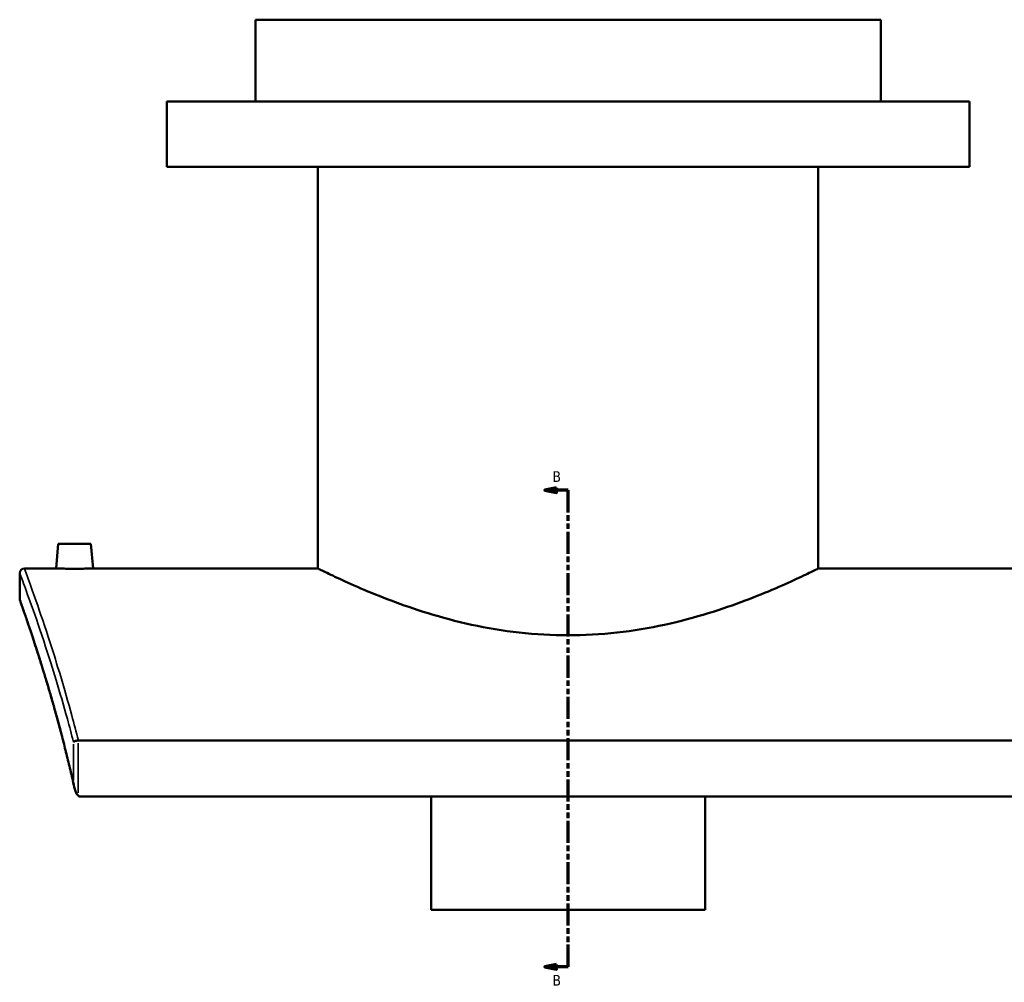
# Model space of a CAD drawing. Header units: millimetres. Extents: x -604 to 1138, y -275 to 909.
# Tile 1 of 10: x -604 to -182, y 69 to 481. Entities that reach past the tile are written whole.
import ezdxf

# ---------------------------------------------------------------- set-up
doc = ezdxf.new("R2010")
doc.units = ezdxf.units.MM
doc.linetypes.add('DOUBLE_DASH_CHAIN', pattern=[1.2403, 0.6614, -0.0827, 0.1654, -0.0827, 0.1654, -0.0827])
for name, color, linetype, lineweight in [('Section Line (ANSI)', 7, 'DOUBLE_DASH_CHAIN', 70), ('Visible (ANSI)', 7, 'Continuous', 50), ('Visible Narrow (ANSI)', 7, 'Continuous', 35)]:
    doc.layers.add(name, color=color, linetype=linetype, lineweight=lineweight)
doc.styles.add('Label Text (ANSI)', font='tahoma.ttf')

# ---------------------------------------------------------------- blocks, each defined once
blk = doc.blocks.new('2dTransSection0')
at = {"layer": 'Section Line (ANSI)', "linetype": 'Continuous'}
for p, q in [((-374.1, 280.44), (-379.1, 279.44)), ((-374.1, 279.44), (-379.1, 279.44)), ((-379.1, 279.44), (-374.1, 278.44)), ((-374.1, 278.44), (-374.1, 280.44)), ((-369.1, 279.44), (-374.1, 279.44)), ((-369.1, 269.86), (-369.1, 279.44)), ((-369.1, 75.28), (-369.1, 84.87)), ((-374.1, 76.28), (-379.1, 75.28)), ((-374.1, 74.28), (-374.1, 76.28)), ((-374.1, 75.28), (-379.1, 75.28)), ((-379.1, 75.28), (-374.1, 74.28)), ((-369.1, 75.28), (-374.1, 75.28))]:
    blk.add_line(p, q, dxfattribs=at)
at = {"layer": 'Section Line (ANSI)', "linetype": 'DOUBLE_DASH_CHAIN', "ltscale": 14.26161}
blk.add_line((-369.1, 75.28), (-369.1, 279.44), dxfattribs=at)
at = {"layer": 'Section Line (ANSI)', "linetype": 'Continuous', "flags": 128}
for points in [[(-374.1, 280.44), (-379.1, 279.44), (-374.1, 278.44), (-374.1, 280.44)], [(-374.1, 76.28), (-379.1, 75.28), (-374.1, 74.28), (-374.1, 76.28)]]:
    blk.add_lwpolyline(points, dxfattribs=at)
at = {"layer": 'Section Line (ANSI)'}
for points in [[(-374.1, 280.44), (-379.1, 279.44), (-374.1, 278.44), (-374.1, 280.44)], [(-374.1, 76.28), (-379.1, 75.28), (-374.1, 74.28), (-374.1, 76.28)]]:
    blk.add_solid(points, dxfattribs=at)
at = {"layer": 'Section Line (ANSI)', "char_height": 4.57, "attachment_point": 7, "style": 'Label Text (ANSI)'}
for insert in [(-375.85, 282.94), (-375.85, 67.21)]:
    blk.add_mtext('B', dxfattribs=dict(at, insert=insert))

msp = doc.modelspace()

# ---------------------------------------------------------------- linework, layer by layer
at = {"layer": 'Visible (ANSI)'}
for p, q in [((-235.1, 480.89), (-503.1, 480.89)), ((-503.1, 445.89), (-503.1, 480.89)), ((-235.1, 445.89), (-235.1, 480.89)), ((-197.1, 445.89), (-541.1, 445.89)), ((-541.1, 417.89), (-541.1, 445.89)), ((-197.1, 417.89), (-197.1, 445.89)), ((-197.1, 417.89), (-541.1, 417.89)), ((-476.3, 245.89), (-476.3, 417.89)), ((-261.9, 245.89), (-261.9, 417.89)), ((-587.6, 256.49), (-588.53, 245.89)), ((-573.6, 256.49), (-587.6, 256.49)), ((-573.6, 256.49), (-572.68, 245.89)), ((-602.1, 245.89), (-588.53, 245.89)), ((-572.68, 245.89), (-476.3, 245.89)), ((-261.9, 245.89), (-165.53, 245.89)), ((-604.1, 232.89), (-604.1, 243.89)), ((-159.24, 172.25), (-578.96, 172.25)), ((-578.03, 148.18), (-160.17, 148.18)), ((-427.85, 99.68), (-427.85, 148.18)), ((-310.35, 148.18), (-310.35, 99.68)), ((-427.85, 99.68), (-310.35, 99.68))]:
    msp.add_line(p, q, dxfattribs=at)
for centre, start, end in [((-602.1, 243.89), 90, 180), ((-602.1, 232.89), 180, 199.5729)]:
    msp.add_arc(centre, 2, start, end, dxfattribs=at)
for points, knots in [([(-572.68, 245.89), (-572.68, 245.89), (-572.88, 245.88), (-573.68, 245.86), (-574.29, 245.84), (-575.7, 245.8), (-576.59, 245.78), (-578.54, 245.75), (-579.61, 245.75), (-580.6, 245.75), (-581.6, 245.75), (-582.66, 245.75), (-584.62, 245.78), (-585.51, 245.8), (-586.92, 245.84), (-587.52, 245.86), (-588.33, 245.88), (-588.53, 245.89), (-588.53, 245.89)], [3.586617, 3.586617, 3.586617, 3.586617, 3.885446, 3.885446, 4.184276, 4.184276, 4.483216, 4.483216, 4.782156, 4.782156, 4.782156, 5.081096, 5.081096, 5.380036, 5.380036, 5.678865, 5.678865, 5.977695, 5.977695, 5.977695, 5.977695]), ([(-261.9, 245.89), (-261.9, 245.89), (-262.57, 245.56), (-265.35, 244.19), (-267.45, 243.17), (-272.96, 240.59), (-276.37, 239.03), (-284.2, 235.66), (-288.62, 233.85), (-298, 230.32), (-303.31, 228.46), (-314.89, 224.91), (-321.16, 223.22), (-334.32, 220.37), (-341.21, 219.21), (-355.17, 217.65), (-362.23, 217.26), (-375.98, 217.26), (-383.04, 217.65), (-396.99, 219.21), (-403.89, 220.37), (-417.04, 223.22), (-423.32, 224.91), (-434.9, 228.46), (-440.21, 230.32), (-449.59, 233.85), (-454.01, 235.66), (-461.84, 239.03), (-465.25, 240.59), (-470.76, 243.17), (-472.86, 244.19), (-475.64, 245.56), (-476.3, 245.89), (-476.3, 245.89)], [16.480545, 16.480545, 16.480545, 16.480545, 18.537838, 18.537838, 20.59513, 20.59513, 22.652422, 22.652422, 24.709714, 24.709714, 26.772558, 26.772558, 28.835402, 28.835402, 30.898247, 30.898247, 32.961091, 32.961091, 35.023935, 35.023935, 37.086779, 37.086779, 39.149623, 39.149623, 41.212468, 41.212468, 43.26976, 43.26976, 45.327052, 45.327052, 47.384344, 47.384344, 49.441636, 49.441636, 49.441636, 49.441636]), ([(-580.71, 152.18), (-581.26, 154.64), (-581.81, 157.06), (-582.93, 161.8), (-583.49, 164.12), (-584.62, 168.67), (-585.19, 170.9), (-586.32, 175.26), (-586.88, 177.39), (-588.01, 181.55), (-588.57, 183.57), (-589.67, 187.52), (-590.22, 189.44), (-591.3, 193.16), (-591.84, 194.97), (-592.88, 198.47), (-593.4, 200.16), (-594.4, 203.43), (-594.89, 205.01), (-595.84, 208.03), (-596.31, 209.48), (-597.2, 212.26), (-597.63, 213.59), (-598.46, 216.11), (-598.86, 217.3), (-599.61, 219.56), (-599.97, 220.63), (-600.65, 222.62), (-600.96, 223.55), (-601.55, 225.27), (-601.83, 226.06), (-602.33, 227.5), (-602.55, 228.15), (-602.96, 229.31), (-603.14, 229.82), (-603.52, 230.91), (-603.7, 231.4), (-603.93, 232.06), (-603.99, 232.22), (-603.99, 232.22)], [4.396234, 4.396234, 4.396234, 4.396234, 5.338245, 5.338245, 6.280256, 6.280256, 7.222267, 7.222267, 8.164278, 8.164278, 9.106289, 9.106289, 10.048299, 10.048299, 10.99031, 10.99031, 11.932321, 11.932321, 12.874332, 12.874332, 13.816343, 13.816343, 14.758354, 14.758354, 15.700365, 15.700365, 16.642375, 16.642375, 17.584386, 17.584386, 18.526397, 18.526397, 19.468408, 19.468408, 20.410419, 20.410419, 21.823435, 21.823435, 23.236451, 23.236451, 23.236451, 23.236451]), ([(-579.11, 172.24), (-579.36, 172.21), (-579.6, 172.17), (-580.07, 172.05), (-580.29, 171.97), (-580.6, 171.83), (-580.72, 171.77), (-580.9, 171.63), (-580.98, 171.57), (-581.03, 171.5), (-581.03, 171.5), (-581.03, 171.49)], [-0.2685746, -0.2685746, -0.2685746, -0.2685746, -0.1935028, -0.1935028, -0.1134073, -0.1134073, -0.0569631, -0.0569631, 0, 0, 0.0006797, 0.0006797, 0.0006797, 0.0006797]), ([(-581.03, 154.2), (-581.03, 154.19), (-581.03, 154.19), (-580.89, 152.86), (-580.61, 151.57), (-580.02, 149.96), (-579.78, 149.48), (-579.41, 148.94), (-579.27, 148.77), (-579.11, 148.63)], [-0.436521, -0.436521, -0.436521, -0.436521, -0.435437, -0.435437, -0.1964263, -0.1964263, -0.0636358, -0.0636358, 0, 0, 0, 0]), ([(-578.03, 148.18), (-578.2, 148.18), (-578.36, 148.21), (-578.72, 148.35), (-578.92, 148.47), (-579.1, 148.62), (-579.1, 148.63), (-579.11, 148.63)], [0, 0, 0, 0, 0.0493301, 0.0493301, 0.1166682, 0.1166682, 0.1188805, 0.1188805, 0.1188805, 0.1188805])]:
    msp.add_open_spline(points, degree=3, knots=knots, dxfattribs=at)
msp.add_open_spline([(-579.11, 172.24), (-579.06, 172.24), (-579.01, 172.25), (-578.96, 172.25)], degree=3, dxfattribs=at)
at = {"layer": 'Visible Narrow (ANSI)'}
for p, q in [((-581.03, 170.63), (-581.03, 155.06)), ((-579.11, 149.81), (-579.11, 171.06))]:
    msp.add_line(p, q, dxfattribs=at)
for points, knots in [([(-578.96, 172.25), (-579.89, 175.9), (-580.83, 179.44), (-584.98, 194.7), (-588.18, 205.16), (-593.29, 221.01), (-595.34, 227), (-598.64, 236.43), (-599.92, 239.96), (-601.66, 244.69), (-602.1, 245.89), (-602.1, 245.89)], [-43.700712, -43.700712, -43.700712, -43.700712, -42.233084, -42.233084, -37.168172, -37.168172, -33.117505, -33.117505, -29.231626, -29.231626, -25.345783, -25.345783, -25.345783, -25.345783]), ([(-604.1, 243.89), (-604.1, 243.89), (-603.65, 242.71), (-601.92, 238.02), (-600.63, 234.52), (-597.31, 225.18), (-595.26, 219.24), (-590.13, 203.54), (-586.92, 193.18), (-582.8, 178.24), (-581.91, 174.92), (-581.03, 171.49)], [25.345783, 25.345783, 25.345783, 25.345783, 29.231626, 29.231626, 33.117505, 33.117505, 37.168172, 37.168172, 42.233084, 42.233084, 43.624483, 43.624483, 43.624483, 43.624483]), ([(-581.03, 154.2), (-582.47, 160.54), (-583.95, 166.6), (-588.4, 183.85), (-591.37, 194.03), (-596.07, 209.25), (-597.93, 214.93), (-600.94, 223.89), (-602.11, 227.25), (-603.69, 231.75), (-604.1, 232.89), (-604.1, 232.89)], [4.597866, 4.597866, 4.597866, 4.597866, 7.040315, 7.040315, 11.968316, 11.968316, 15.820462, 15.820462, 19.528492, 19.528492, 23.236451, 23.236451, 23.236451, 23.236451])]:
    msp.add_open_spline(points, degree=3, knots=knots, dxfattribs=at)

# ---------------------------------------------------------------- block references
at = {"layer": 'Section Line (ANSI)'}
msp.add_blockref('2dTransSection0', (0, 0), dxfattribs=at)

doc.saveas('drawing.dxf')
